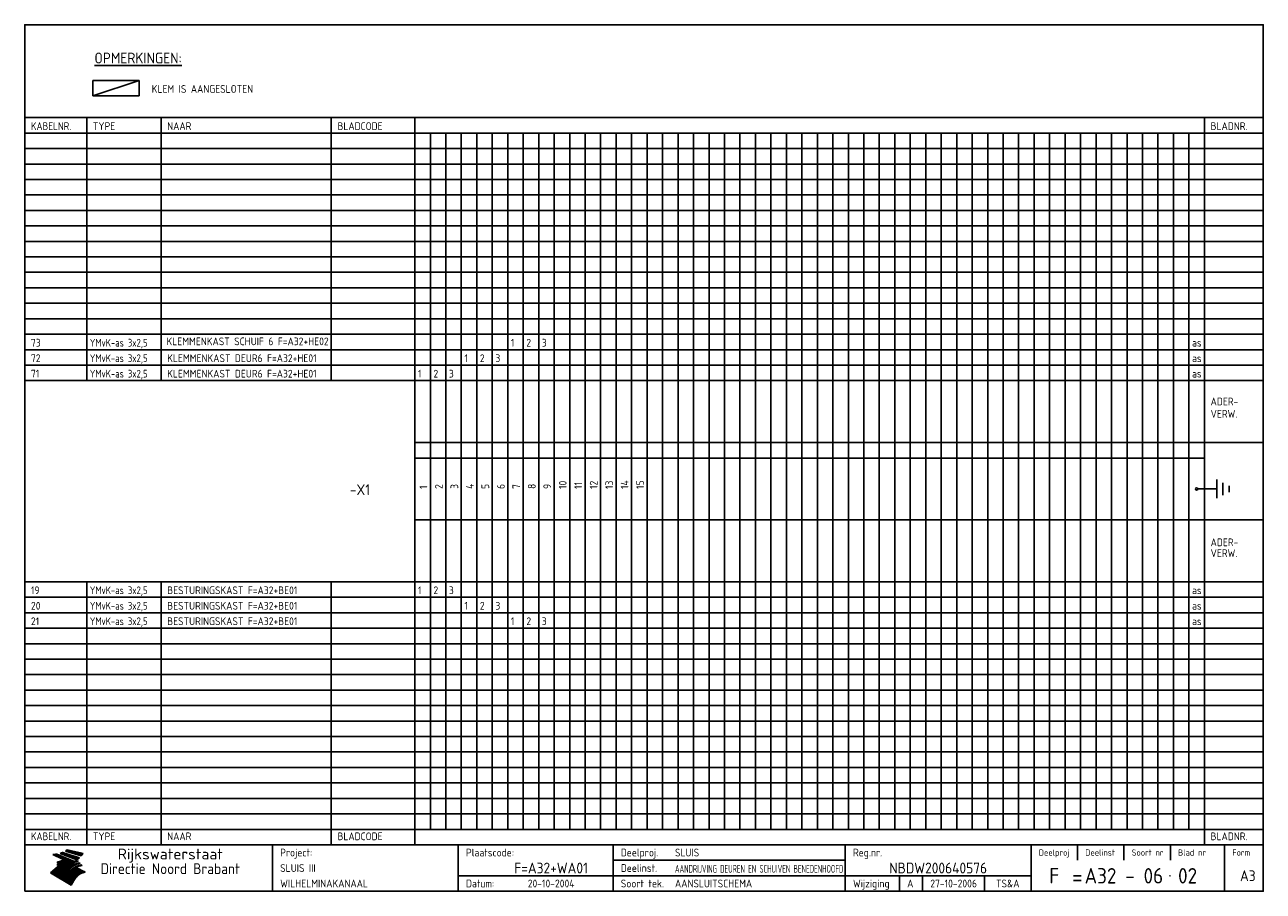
# Model space of a CAD drawing. Extents: x 10 to 410, y 10 to 290.
import ezdxf
from ezdxf.enums import TextEntityAlignment as Align

# ---------------------------------------------------------------- set-up
doc = ezdxf.new("R2010")
doc.units = 0
doc.header["$LTSCALE"] = 10
doc.header["$MEASUREMENT"] = 0
doc.layers.get('0').update_dxf_attribs({"linetype": 'CONTINUOUS'})
for name, color, linetype in [('0-25', 7, 'CONTINUOUS'), ('0-35', 2, 'CONTINUOUS'), ('0-50', 3, 'CONTINUOUS'), ('B-25', 7, 'CONTINUOUS'), ('B-35', 2, 'CONTINUOUS'), ('S-25', 7, 'CONTINUOUS'), ('S-35', 2, 'CONTINUOUS')]:
    doc.layers.add(name, color=color, linetype=linetype)
doc.styles.add('ISO', font='iso.shx')
doc.styles.get("Standard").update_dxf_attribs({"font": 'iso.shx'})

# ---------------------------------------------------------------- blocks, each defined once
blk = doc.blocks.new('rme15')
at = {"layer": '0-25'}
for p, q in [((410, 35), (10, 35)), ((410, 30), (10, 30)), ((350, 25), (350, 20)), ((365, 25), (365, 20)), ((380, 25), (380, 20)), ((200, 20), (275, 20)), ((150, 15), (335, 15)), ((292.5, 15), (292.5, 10)), ((300, 15), (300, 10)), ((320, 15), (320, 10))]:
    blk.add_line(p, q, dxfattribs=at)
at = {"layer": '0-25', "color": 7}
for p, q in [((19.1, 21.89), (25.12, 19)), ((19.1, 21.89), (25.12, 19)), ((19.17, 21.86), (20.7, 21.86)), ((19.29, 21.8), (20.83, 21.8)), ((19.4, 21.75), (20.96, 21.75)), ((19.52, 21.69), (21.09, 21.69)), ((19.64, 21.63), (21.22, 21.63)), ((19.74, 21.92), (20.56, 21.92)), ((19.75, 21.58), (21.36, 21.58)), ((19.87, 21.52), (21.49, 21.52)), ((19.99, 21.47), (21.62, 21.47)), ((20.11, 21.41), (21.75, 21.41)), ((20.22, 21.35), (21.88, 21.35)), ((20.25, 21.97), (20.43, 21.97)), ((20.34, 21.3), (22.02, 21.3)), ((20.38, 21.99), (26.02, 19.59)), ((20.38, 21.99), (26.02, 19.59)), ((20.46, 21.24), (22.15, 21.24)), ((20.57, 21.18), (22.28, 21.18)), ((20.69, 21.13), (22.41, 21.13)), ((20.81, 21.07), (22.55, 21.07)), ((20.92, 21.02), (22.68, 21.02)), ((21.04, 20.96), (22.81, 20.96)), ((21.16, 20.9), (22.94, 20.9)), ((21.27, 20.85), (23.07, 20.85)), ((21.39, 20.79), (23.21, 20.79)), ((21.47, 22.25), (26.83, 20.19)), ((21.47, 22.25), (26.83, 20.19)), ((21.49, 22.25), (23.07, 22.25)), ((21.51, 20.73), (23.34, 20.73)), ((21.6, 22.2), (23.25, 22.2)), ((21.63, 20.68), (23.47, 20.68)), ((21.65, 22.31), (22.89, 22.31)), ((21.74, 20.62), (23.6, 20.62)), ((21.75, 22.14), (23.42, 22.14)), ((21.8, 22.37), (22.71, 22.37)), ((21.86, 20.57), (23.73, 20.57)), ((21.9, 22.08), (23.6, 22.08)), ((21.94, 22.42), (22.53, 22.42)), ((21.98, 20.51), (23.87, 20.51)), ((22.04, 22.03), (23.78, 22.03)), ((22.06, 22.48), (22.36, 22.48)), ((22.09, 20.45), (24, 20.45)), ((22.18, 22.53), (27.65, 20.8)), ((22.18, 22.53), (27.65, 20.8)), ((22.19, 21.97), (23.96, 21.97)), ((22.21, 20.4), (24.13, 20.4)), ((22.33, 20.34), (24.26, 20.34)), ((22.34, 21.92), (24.13, 21.92)), ((22.37, 20), (23.08, 20)), ((22.44, 20.28), (24.4, 20.28)), ((22.48, 21.86), (24.31, 21.86)), ((22.49, 20.06), (23.04, 20.06)), ((22.56, 20.23), (24.53, 20.23)), ((22.61, 20.12), (22.93, 20.12)), ((22.63, 21.8), (24.49, 21.8)), ((22.68, 20.17), (24.66, 20.17)), ((22.71, 20.17), (22.82, 20.17)), ((23.11, 20.02), (22.77, 20.2)), ((23.11, 20.02), (22.77, 20.2)), ((22.78, 21.75), (24.67, 21.75)), ((22.79, 20.12), (24.79, 20.12)), ((22.91, 20.06), (24.92, 20.06)), ((22.92, 21.69), (24.85, 21.69)), ((23.03, 20), (25.06, 20)), ((23.07, 21.63), (25.02, 21.63)), ((23.14, 22.99), (28.22, 21.46)), ((23.14, 22.99), (28.22, 21.46)), ((23.15, 22.98), (25.33, 22.98)), ((23.22, 21.58), (25.2, 21.58)), ((23.23, 23.04), (25.09, 23.04)), ((23.32, 23.1), (24.84, 23.1)), ((23.34, 22.93), (25.57, 22.93)), ((23.36, 21.52), (25.38, 21.52)), ((23.4, 23.15), (24.6, 23.15)), ((23.49, 23.21), (24.36, 23.21)), ((23.51, 21.47), (25.56, 21.47)), ((23.52, 22.87), (25.81, 22.87)), ((23.57, 23.27), (24.12, 23.27)), ((23.64, 23.32), (23.87, 23.32)), ((23.66, 21.41), (25.74, 21.41)), ((23.7, 23.36), (28.82, 22.17)), ((23.7, 23.36), (28.82, 22.17)), ((23.71, 22.82), (26.06, 22.82)), ((23.8, 21.35), (25.91, 21.35)), ((23.9, 22.76), (26.3, 22.76)), ((23.95, 21.3), (26.09, 21.3)), ((24.09, 22.7), (26.54, 22.7)), ((24.09, 21.24), (26.27, 21.24)), ((24.24, 21.18), (26.45, 21.18)), ((24.27, 22.65), (26.78, 22.65)), ((24.39, 21.13), (26.62, 21.13)), ((24.46, 22.59), (27.03, 22.59)), ((24.53, 21.07), (26.8, 21.07)), ((24.65, 22.53), (27.27, 22.53)), ((24.68, 21.02), (26.98, 21.02)), ((24.83, 20.96), (27.16, 20.96)), ((24.84, 22.48), (27.51, 22.48)), ((24.97, 20.9), (27.34, 20.9)), ((25.02, 22.42), (27.75, 22.42)), ((25.12, 20.85), (27.51, 20.85)), ((25.21, 22.37), (28, 22.37)), ((25.27, 20.79), (27.63, 20.79)), ((25.4, 22.31), (28.24, 22.31)), ((25.41, 20.73), (27.57, 20.73)), ((25.56, 20.68), (27.51, 20.68)), ((25.58, 22.25), (28.48, 22.25)), ((25.71, 20.62), (27.44, 20.62)), ((25.77, 22.2), (28.72, 22.2)), ((25.85, 20.57), (27.37, 20.57)), ((25.96, 22.14), (28.79, 22.14)), ((26, 20.51), (27.29, 20.51)), ((26.15, 22.08), (28.75, 22.08)), ((26.15, 20.45), (27.22, 20.45)), ((26.29, 20.4), (27.14, 20.4)), ((26.33, 22.03), (28.71, 22.03)), ((26.44, 20.34), (27.06, 20.34)), ((26.52, 21.97), (28.66, 21.97)), ((26.59, 20.28), (26.97, 20.28)), ((26.71, 21.92), (28.62, 21.92)), ((26.73, 20.23), (26.89, 20.23)), ((26.9, 21.86), (28.57, 21.86)), ((27.08, 21.8), (28.52, 21.8)), ((27.27, 21.75), (28.48, 21.75)), ((27.46, 21.69), (28.43, 21.69)), ((27.65, 21.63), (28.38, 21.63)), ((27.83, 21.58), (28.33, 21.58)), ((28.02, 21.52), (28.28, 21.52)), ((28.21, 21.47), (28.22, 21.47)), ((20.58, 17.88), (18.3, 16)), ((20.58, 17.88), (18.3, 16)), ((24.94, 11.97), (18.3, 16)), ((24.94, 11.97), (18.3, 16)), ((18.31, 16.01), (20.96, 16.01)), ((18.38, 16.07), (21.46, 16.07)), ((18.45, 16.12), (21.88, 16.12)), ((18.52, 16.18), (22.15, 16.18)), ((18.59, 16.23), (22.38, 16.23)), ((18.65, 16.29), (22.58, 16.29)), ((18.72, 16.35), (22.75, 16.35)), ((18.79, 16.4), (22.91, 16.4)), ((18.86, 16.46), (20.6, 16.46)), ((18.93, 16.52), (20.6, 16.52)), ((18.99, 16.57), (20.6, 16.57)), ((19.06, 16.63), (20.6, 16.63)), ((19.13, 16.68), (20.6, 16.68)), ((19.2, 16.74), (20.6, 16.74)), ((19.27, 16.8), (20.6, 16.8)), ((19.33, 16.85), (21.07, 16.85)), ((19.4, 16.91), (21.55, 16.91)), ((19.47, 16.97), (21.88, 16.97)), ((19.54, 17.02), (22.13, 17.02)), ((19.61, 17.08), (22.34, 17.08)), ((19.67, 17.13), (20.6, 17.13)), ((19.74, 17.19), (20.6, 17.19)), ((19.81, 17.25), (20.6, 17.25)), ((19.88, 17.3), (20.6, 17.3)), ((19.95, 17.36), (20.6, 17.36)), ((20.01, 17.42), (20.6, 17.42)), ((20.08, 17.47), (20.93, 17.47)), ((20.15, 17.53), (21.26, 17.53)), ((20.22, 17.58), (21.51, 17.58)), ((20.29, 17.64), (21.72, 17.64)), ((20.35, 17.7), (21.9, 17.7)), ((20.42, 17.75), (22.07, 17.75)), ((20.49, 17.81), (22.22, 17.81)), ((20.56, 17.87), (22.36, 17.87)), ((20.6, 19.11), (20.58, 19.51)), ((20.6, 19.11), (20.58, 19.51)), ((20.58, 19.5), (22.09, 19.5)), ((20.58, 19.44), (21.95, 19.44)), ((20.59, 19.38), (21.79, 19.38)), ((20.59, 19.33), (21.62, 19.33)), ((20.59, 19.27), (21.42, 19.27)), ((20.6, 19.22), (21.2, 19.22)), ((20.6, 19.16), (20.93, 19.16)), ((20.6, 19.11), (20.69, 19.12)), ((20.6, 19.11), (20.69, 19.12)), ((20.6, 18.79), (20.77, 18.81)), ((20.6, 18.79), (20.77, 18.81)), ((20.6, 18.29), (20.6, 18.79)), ((20.6, 18.29), (20.6, 18.79)), ((20.6, 18.77), (22.46, 18.77)), ((20.6, 18.71), (22.33, 18.71)), ((20.6, 18.65), (22.19, 18.65)), ((20.6, 18.6), (22.04, 18.6)), ((20.6, 18.54), (21.87, 18.54)), ((20.6, 18.48), (21.68, 18.48)), ((20.6, 18.43), (21.46, 18.43)), ((20.6, 18.37), (21.21, 18.37)), ((20.6, 18.29), (20.88, 18.32)), ((20.6, 18.29), (20.88, 18.32)), ((20.6, 18.32), (20.87, 18.32)), ((20.6, 17.88), (20.86, 17.91)), ((20.6, 17.88), (20.86, 17.91)), ((20.6, 17.43), (20.97, 17.48)), ((20.6, 17.43), (20.97, 17.48)), ((20.6, 17.43), (20.6, 17.09)), ((20.6, 17.43), (20.6, 17.09)), ((20.6, 17.09), (21.26, 17.16)), ((20.6, 17.09), (21.26, 17.16)), ((20.6, 16.8), (21.37, 16.89)), ((20.6, 16.8), (21.37, 16.89)), ((20.6, 16.8), (20.6, 16.45)), ((20.6, 16.8), (20.6, 16.45)), ((20.6, 16.45), (21.56, 16.56)), ((20.6, 16.45), (21.56, 16.56)), ((20.6, 15.97), (21.67, 16.09)), ((20.6, 15.97), (21.67, 16.09)), ((20.7, 16.46), (23.06, 16.46)), ((20.9, 19.55), (22.23, 19.55)), ((20.9, 18.82), (22.59, 18.82)), ((20.98, 17.92), (22.5, 17.92)), ((21.02, 17.13), (22.53, 17.13)), ((21.19, 19.61), (22.35, 19.61)), ((21.2, 16.52), (23.2, 16.52)), ((21.32, 18.88), (22.71, 18.88)), ((21.32, 17.98), (22.62, 17.98)), ((21.42, 19.67), (22.47, 19.67)), ((21.47, 17.19), (22.7, 17.19)), ((21.59, 18.03), (22.74, 18.03)), ((21.61, 18.93), (22.82, 18.93)), ((21.62, 19.72), (22.59, 19.72)), ((21.72, 16.57), (23.32, 16.57)), ((21.77, 17.25), (22.85, 17.25)), ((21.8, 19.78), (22.69, 19.78)), ((21.8, 18.09), (22.85, 18.09)), ((21.84, 18.99), (22.92, 18.99)), ((21.96, 19.83), (22.79, 19.83)), ((21.99, 18.15), (22.95, 18.15)), ((22.01, 17.3), (22.99, 17.3)), ((22.03, 19.05), (23.03, 19.05)), ((22.1, 16.63), (23.44, 16.63)), ((22.11, 19.89), (22.89, 19.89)), ((22.16, 18.2), (23.05, 18.2)), ((22.21, 19.1), (23.12, 19.1)), ((22.21, 17.36), (23.12, 17.36)), ((22.24, 19.95), (22.99, 19.95)), ((22.31, 18.26), (23.15, 18.26)), ((22.36, 19.16), (23.22, 19.16)), ((22.38, 16.68), (23.56, 16.68)), ((22.39, 17.42), (23.24, 17.42)), ((22.45, 18.32), (23.24, 18.32)), ((22.51, 19.22), (23.3, 19.22)), ((22.56, 17.47), (23.36, 17.47)), ((22.59, 18.37), (23.33, 18.37)), ((22.6, 16.74), (23.66, 16.74)), ((22.64, 19.27), (23.39, 19.27)), ((22.71, 18.43), (23.42, 18.43)), ((22.71, 17.53), (23.47, 17.53)), ((22.77, 19.33), (23.47, 19.33)), ((22.79, 16.8), (23.77, 16.8)), ((22.83, 18.48), (23.5, 18.48)), ((22.84, 17.58), (23.57, 17.58)), ((22.89, 19.38), (23.55, 19.38)), ((22.94, 18.54), (23.58, 18.54)), ((22.96, 16.85), (23.86, 16.85)), ((22.97, 17.64), (23.67, 17.64)), ((23, 19.44), (23.63, 19.44)), ((23.04, 18.6), (23.66, 18.6)), ((23.1, 19.5), (23.72, 19.5)), ((23.1, 17.7), (23.77, 17.7)), ((23.12, 16.91), (23.96, 16.91)), ((23.14, 18.65), (23.74, 18.65)), ((23.15, 19.95), (25.19, 19.95)), ((23.21, 19.55), (23.8, 19.55)), ((23.21, 17.75), (23.86, 17.75)), ((23.21, 16.01), (28.9, 16.01)), ((23.24, 18.71), (23.82, 18.71)), ((23.26, 19.89), (25.32, 19.89)), ((23.26, 16.97), (24.05, 16.97)), ((23.3, 19.61), (23.88, 19.61)), ((23.32, 17.81), (23.95, 17.81)), ((23.33, 18.77), (23.91, 18.77)), ((23.37, 16.07), (29.08, 16.07)), ((23.38, 19.83), (25.45, 19.83)), ((23.39, 19.67), (23.81, 19.67)), ((23.39, 17.02), (24.14, 17.02)), ((23.42, 18.82), (23.99, 18.82)), ((23.42, 17.87), (24.03, 17.87)), ((23.45, 19.7), (23.58, 19.79)), ((23.45, 19.7), (23.58, 19.79)), ((23.48, 19.72), (23.7, 19.72)), ((23.5, 19.78), (25.58, 19.78)), ((23.51, 18.88), (24.07, 18.88)), ((23.51, 16.12), (29.27, 16.12)), ((23.52, 17.92), (24.11, 17.92)), ((23.52, 17.08), (24.22, 17.08)), ((23.54, 18.9), (24.3, 19.42)), ((23.54, 18.9), (24.3, 19.42)), ((23.56, 19.78), (23.59, 19.78)), ((23.56, 19.39), (23.9, 19.62)), ((23.56, 19.39), (23.9, 19.62)), ((23.58, 19.79), (23.9, 19.62)), ((23.58, 19.79), (23.9, 19.62)), ((23.59, 18.93), (24.15, 18.93)), ((23.61, 19.72), (25.72, 19.72)), ((23.62, 17.98), (24.2, 17.98)), ((23.63, 17.13), (24.3, 17.13)), ((23.65, 18.59), (24.62, 19.25)), ((23.65, 18.59), (24.62, 19.25)), ((29.41, 16.17), (23.65, 16.17)), ((23.67, 18.99), (24.23, 18.99)), ((23.71, 18.03), (24.28, 18.03)), ((23.73, 19.67), (25.85, 19.67)), ((23.75, 19.05), (24.32, 19.05)), ((23.75, 17.19), (24.38, 17.19)), ((23.77, 16.23), (29.47, 16.23)), ((23.79, 18.09), (24.36, 18.09)), ((23.83, 19.1), (24.4, 19.1)), ((23.85, 19.61), (25.98, 19.61)), ((23.85, 17.25), (24.46, 17.25)), ((23.88, 18.15), (24.44, 18.15)), ((23.89, 16.29), (29.36, 16.29)), ((23.92, 19.16), (24.48, 19.16)), ((23.94, 18.19), (25.23, 19.07)), ((23.94, 18.19), (25.23, 19.07)), ((23.95, 17.3), (24.55, 17.3)), ((23.96, 19.55), (25.96, 19.55)), ((23.96, 18.2), (24.53, 18.2)), ((24, 19.22), (24.56, 19.22)), ((24, 16.35), (29.24, 16.35)), ((24.04, 18.26), (24.61, 18.26)), ((24.05, 17.36), (24.63, 17.36)), ((24.06, 17.88), (25.34, 18.76)), ((24.06, 17.88), (25.34, 18.76)), ((24.08, 19.5), (25.88, 19.5)), ((24.08, 19.27), (24.58, 19.27)), ((24.11, 16.4), (29.13, 16.4)), ((24.13, 18.32), (24.69, 18.32)), ((24.14, 17.42), (24.71, 17.42)), ((24.16, 19.33), (24.47, 19.33)), ((24.2, 19.44), (25.79, 19.44)), ((24.21, 18.37), (24.77, 18.37)), ((24.21, 16.46), (29.02, 16.46)), ((24.23, 17.47), (24.79, 17.47)), ((24.24, 17.48), (25.52, 18.36)), ((24.24, 17.48), (25.52, 18.36)), ((24.25, 19.38), (24.36, 19.38)), ((24.29, 18.43), (24.85, 18.43)), ((24.3, 19.42), (24.62, 19.25)), ((24.3, 19.42), (24.62, 19.25)), ((24.31, 19.38), (25.71, 19.38)), ((24.31, 17.53), (24.87, 17.53)), ((24.31, 16.52), (28.91, 16.52)), ((24.35, 17.17), (25.64, 18.05)), ((24.35, 17.17), (25.64, 18.05)), ((24.37, 18.48), (24.94, 18.48)), ((24.39, 17.58), (24.96, 17.58)), ((24.4, 16.57), (28.79, 16.57)), ((24.43, 19.33), (25.62, 19.33)), ((24.45, 18.54), (25.02, 18.54)), ((24.47, 17.64), (25.04, 17.64)), ((24.49, 16.63), (28.68, 16.63)), ((24.54, 18.6), (25.1, 18.6)), ((24.55, 19.27), (25.54, 19.27)), ((24.56, 17.7), (25.12, 17.7)), ((24.57, 16.68), (28.57, 16.68)), ((24.62, 18.65), (25.18, 18.65)), ((24.63, 16.72), (25.91, 17.6)), ((24.63, 16.72), (25.91, 17.6)), ((24.64, 17.75), (25.2, 17.75)), ((24.66, 16.74), (28.45, 16.74)), ((24.67, 19.22), (25.45, 19.22)), ((24.7, 18.71), (25.27, 18.71)), ((24.72, 17.81), (25.29, 17.81)), ((24.74, 16.8), (28.34, 16.8)), ((24.78, 19.16), (25.37, 19.16)), ((24.78, 18.77), (25.34, 18.77)), ((24.8, 17.87), (25.37, 17.87)), ((24.82, 16.85), (28.23, 16.85)), ((24.87, 18.82), (25.4, 18.82)), ((24.89, 17.92), (25.45, 17.92)), ((24.9, 19.1), (25.28, 19.1)), ((24.9, 16.91), (28.11, 16.91)), ((24.95, 18.88), (25.45, 18.88)), ((24.97, 17.98), (25.53, 17.98)), ((24.99, 16.97), (28, 16.97)), ((25.02, 19.05), (25.2, 19.05)), ((25.03, 18.93), (25.51, 18.93)), ((25.05, 18.03), (25.61, 18.03)), ((25.07, 17.02), (27.89, 17.02)), ((25.11, 18.99), (25.57, 18.99)), ((26.02, 19.59), (25.12, 19)), ((26.02, 19.59), (25.12, 19)), ((25.13, 18.09), (25.68, 18.09)), ((25.15, 17.08), (27.77, 17.08)), ((25.19, 19.05), (25.63, 19.05)), ((25.21, 18.15), (25.75, 18.15)), ((25.23, 17.13), (27.66, 17.13)), ((25.26, 19.1), (25.7, 19.1)), ((25.3, 18.2), (25.82, 18.2)), ((25.31, 17.19), (27.55, 17.19)), ((25.33, 19.16), (25.77, 19.16)), ((25.38, 18.26), (25.89, 18.26)), ((25.39, 19.22), (25.85, 19.22)), ((25.4, 17.25), (27.43, 17.25)), ((25.46, 18.32), (25.97, 18.32)), ((25.47, 19.27), (25.93, 19.27)), ((25.48, 17.3), (27.32, 17.3)), ((25.54, 19.33), (26.03, 19.33)), ((25.54, 18.37), (26.06, 18.37)), ((25.56, 17.36), (27.21, 17.36)), ((25.62, 18.43), (26.14, 18.43)), ((25.63, 19.38), (26.13, 19.38)), ((25.64, 17.42), (27.1, 17.42)), ((25.7, 18.48), (26.24, 18.48)), ((25.72, 19.44), (26.24, 19.44)), ((25.73, 17.47), (26.98, 17.47)), ((25.79, 18.54), (26.34, 18.54)), ((25.81, 17.53), (26.87, 17.53)), ((25.82, 19.5), (26.36, 19.5)), ((25.89, 18.6), (26.46, 18.6)), ((25.89, 17.58), (26.76, 17.58)), ((25.93, 19.55), (26.53, 19.55)), ((25.96, 17.64), (26.64, 17.64)), ((25.99, 18.65), (26.58, 18.65)), ((26.04, 17.7), (26.59, 17.7)), ((26.06, 19.61), (26.85, 19.61)), ((26.1, 18.71), (26.72, 18.71)), ((26.12, 17.75), (26.67, 17.75)), ((26.2, 17.81), (26.76, 17.81)), ((26.21, 19.67), (27.23, 19.67)), ((26.23, 18.77), (26.89, 18.77)), ((26.29, 17.87), (26.86, 17.87)), ((26.37, 18.82), (27.09, 18.82)), ((26.39, 17.92), (26.97, 17.92)), ((26.44, 19.72), (27.18, 19.72)), ((26.49, 17.98), (27.09, 17.98)), ((26.53, 18.88), (27.34, 18.88)), ((26.56, 17.68), (29.54, 16.2)), ((26.56, 17.68), (29.54, 16.2)), ((26.6, 18.03), (27.22, 18.03)), ((26.72, 18.09), (27.38, 18.09)), ((26.73, 18.93), (27.66, 18.93)), ((26.85, 18.15), (27.56, 18.15)), ((26.99, 18.99), (27.9, 18.99)), ((27, 18.2), (27.8, 18.2)), ((27.13, 19.78), (27.25, 19.64)), ((27.13, 19.78), (27.25, 19.64)), ((27.18, 18.26), (28.13, 18.26)), ((27.26, 19.05), (27.84, 19.05)), ((27.39, 18.32), (28.47, 18.32)), ((27.7, 18.37), (28.49, 18.37)), ((27.78, 19.1), (27.93, 18.96)), ((27.78, 19.1), (27.93, 18.96)), ((28, 18.43), (28.44, 18.43)), ((28.29, 15.83), (29.54, 16.2)), ((28.29, 15.83), (29.54, 16.2)), ((28.39, 18.48), (28.54, 18.32)), ((28.39, 18.48), (28.54, 18.32)), ((29.54, 16.2), (29.45, 16.17)), ((29.54, 16.2), (29.45, 16.17)), ((29.46, 16.18), (29.47, 16.18)), ((18.38, 15.95), (20.6, 15.95)), ((18.47, 15.9), (20.6, 15.9)), ((18.57, 15.84), (20.6, 15.84)), ((18.66, 15.78), (20.6, 15.78)), ((18.75, 15.73), (20.6, 15.73)), ((18.85, 15.67), (20.6, 15.67)), ((18.94, 15.62), (20.6, 15.62)), ((19.03, 15.56), (27.83, 15.56)), ((19.12, 15.5), (27.75, 15.5)), ((19.22, 15.45), (27.66, 15.45)), ((19.31, 15.39), (27.58, 15.39)), ((19.4, 15.33), (27.5, 15.33)), ((19.49, 15.28), (27.43, 15.28)), ((19.59, 15.22), (27.36, 15.22)), ((19.68, 15.17), (27.29, 15.17)), ((19.77, 15.11), (27.22, 15.11)), ((19.86, 15.05), (27.15, 15.05)), ((19.96, 15), (27.09, 15)), ((20.05, 14.94), (27.02, 14.94)), ((20.14, 14.88), (26.96, 14.88)), ((20.24, 14.83), (26.9, 14.83)), ((20.33, 14.77), (26.84, 14.77)), ((20.42, 14.72), (26.79, 14.72)), ((20.51, 14.66), (26.73, 14.66)), ((20.6, 15.97), (20.6, 15.58)), ((20.6, 15.97), (20.6, 15.58)), ((20.6, 15.58), (21.95, 15.73)), ((20.6, 15.58), (21.95, 15.73)), ((20.61, 14.6), (26.68, 14.6)), ((20.7, 14.55), (26.62, 14.55)), ((20.79, 14.49), (26.57, 14.49)), ((20.88, 14.43), (26.52, 14.43)), ((20.94, 15.62), (27.92, 15.62)), ((20.98, 14.38), (26.47, 14.38)), ((21.07, 14.32), (26.42, 14.32)), ((21.16, 14.27), (26.38, 14.27)), ((21.25, 14.21), (26.33, 14.21)), ((21.35, 14.15), (26.29, 14.15)), ((21.44, 14.1), (26.24, 14.1)), ((21.45, 15.67), (28.01, 15.67)), ((21.53, 14.04), (26.2, 14.04)), ((21.63, 13.98), (26.16, 13.98)), ((21.72, 13.93), (26.12, 13.93)), ((21.81, 13.87), (26.08, 13.87)), ((21.9, 13.82), (26.04, 13.82)), ((21.96, 15.73), (28.11, 15.73)), ((22, 13.76), (26, 13.76)), ((22.09, 13.7), (25.96, 13.7)), ((22.18, 13.65), (25.93, 13.65)), ((22.27, 13.59), (25.89, 13.59)), ((22.34, 15.78), (28.21, 15.78)), ((22.37, 13.53), (25.86, 13.53)), ((22.46, 13.48), (25.82, 13.48)), ((22.55, 13.42), (25.79, 13.42)), ((22.62, 15.84), (28.33, 15.84)), ((22.65, 13.37), (25.76, 13.37)), ((22.74, 13.31), (25.73, 13.31)), ((22.83, 13.25), (25.69, 13.25)), ((22.84, 15.9), (28.52, 15.9)), ((22.92, 13.2), (25.66, 13.2)), ((23.02, 13.14), (25.63, 13.14)), ((23.04, 15.95), (28.71, 15.95)), ((23.11, 13.08), (25.59, 13.08)), ((23.2, 13.03), (25.56, 13.03)), ((23.29, 12.97), (25.53, 12.97)), ((23.39, 12.92), (25.5, 12.92)), ((23.48, 12.86), (25.46, 12.86)), ((23.57, 12.8), (25.43, 12.8)), ((23.66, 12.75), (25.4, 12.75)), ((23.76, 12.69), (25.36, 12.69)), ((23.85, 12.63), (25.33, 12.63)), ((23.94, 12.58), (25.3, 12.58)), ((24.04, 12.52), (25.26, 12.52)), ((24.13, 12.47), (25.23, 12.47)), ((24.22, 12.41), (25.2, 12.41)), ((24.31, 12.35), (25.17, 12.35)), ((24.41, 12.3), (25.13, 12.3)), ((24.5, 12.24), (25.1, 12.24)), ((24.59, 12.18), (25.07, 12.18)), ((24.68, 12.13), (25.03, 12.13)), ((24.78, 12.07), (25, 12.07)), ((24.87, 12.02), (24.97, 12.02)), ((24.94, 11.97), (25.81, 13.45)), ((24.94, 11.97), (25.81, 13.45))]:
    blk.add_line(p, q, dxfattribs=at)
for centre, radius, start, end in [((19.15, 29.7), 7.8, 269.6055, 279.0886), ((19.15, 29.7), 7.8, 269.6055, 279.0886), ((19.93, 25.38), 5.91, 276.3402, 298.7463), ((19.93, 25.38), 5.91, 276.3402, 298.7463), ((19.84, 25.09), 6.03, 278.129, 302.868), ((19.84, 25.09), 6.03, 278.129, 302.868), ((19.84, 27.26), 5.27, 288.0217, 296.3084), ((19.84, 27.26), 5.27, 288.0217, 296.3084), ((20.49, 27.56), 5.28, 300.0654, 307.393), ((20.49, 27.56), 5.28, 300.0654, 307.393), ((24.11, 24.7), 5.26, 301.1147, 312.2814), ((24.11, 24.7), 5.26, 301.1147, 312.2814), ((21.95, 27.32), 8.59, 316.9248, 323.1399), ((21.95, 27.32), 8.59, 316.9248, 323.1399), ((20.21, 23.78), 5.91, 273.6149, 304.3803), ((20.21, 23.78), 5.91, 273.6149, 304.3803), ((20.35, 24.56), 5.76, 274.164, 302.5474), ((20.35, 24.56), 5.76, 274.164, 302.5474), ((20.05, 24.28), 6.02, 277.9472, 305.7139), ((20.05, 24.28), 6.02, 277.9472, 305.7139), ((20.04, 23.49), 6.09, 278.8115, 306.4242), ((20.04, 23.49), 6.09, 278.8115, 306.4242), ((20.53, 23.07), 5.96, 277.0519, 304.973), ((20.53, 23.07), 5.96, 277.0519, 304.973), ((20.72, 22.76), 5.91, 276.3402, 304.3803), ((20.72, 22.76), 5.91, 276.3402, 304.3803), ((21.06, 22.34), 5.81, 274.9043, 303.1745), ((21.06, 22.34), 5.81, 274.9043, 303.1745), ((20.82, 22.06), 6.04, 278.1111, 305.8489), ((20.82, 22.06), 6.04, 278.1111, 305.8489), ((21.3, 21.6), 5.91, 276.3402, 304.3803), ((21.3, 21.6), 5.91, 276.3402, 304.3803), ((27.05, 17.17), 2.63, 107.4286, 133.7799), ((27.05, 17.17), 2.63, 107.4286, 133.7799), ((27.45, 16.91), 2.81, 110.4143, 138.7411), ((27.45, 16.91), 2.81, 110.4143, 138.7411), ((27.57, 15.64), 3.4, 98.1566, 126.9045), ((27.57, 15.64), 3.4, 98.1566, 126.9045), ((27.91, 15.54), 3.39, 100.5835, 132.088), ((27.91, 15.54), 3.39, 100.5835, 132.088), ((28.21, 14.74), 3.67, 95.7581, 128.7216), ((28.21, 14.74), 3.67, 95.7581, 128.7216), ((27.01, 16.84), 2.93, 87.7348, 104.8316), ((27.01, 16.84), 2.93, 87.7348, 104.8316), ((27.37, 15.71), 3.93, 91.7838, 103.2817), ((27.37, 15.71), 3.93, 91.7838, 103.2817), ((28.4, 15.05), 3.21, 96.3886, 125.0052), ((28.4, 15.05), 3.21, 96.3886, 125.0052), ((27.82, 16.31), 2.8, 90.634, 105.1984), ((27.82, 16.31), 2.8, 90.634, 105.1984), ((28.19, 15.04), 3.93, 93.8342, 103.2817), ((28.19, 15.04), 3.93, 93.8342, 103.2817), ((28.58, 15.69), 2.8, 93.8141, 105.1984), ((28.58, 15.69), 2.8, 93.8141, 105.1984), ((28.95, 14.41), 3.93, 96.0135, 103.2817), ((28.95, 14.41), 3.93, 96.0135, 103.2817), ((31.24, 10.26), 6.3, 117.9568, 149.6251), ((31.24, 10.26), 6.3, 117.9568, 149.6251)]:
    blk.add_arc(centre, radius, start, end, dxfattribs=at)
at = {"layer": '0-35'}
for p, q in [((90, 25), (90, 10)), ((150, 25), (150, 10)), ((200, 25), (200, 10)), ((275, 25), (275, 10)), ((335, 25), (335, 10)), ((397.5, 25), (397.5, 10))]:
    blk.add_line(p, q, dxfattribs=at)
at = {"layer": '0-50'}
for p, q in [((10, 25), (410, 25)), ((348.75, 15), (351.25, 15)), ((348.75, 13.5), (351.25, 13.5))]:
    blk.add_line(p, q, dxfattribs=at)
blk.add_lwpolyline([(10, 10), (410, 10), (410, 290), (10, 290)], close=True, dxfattribs=at)
at = {"layer": '0-50', "const_width": 0.25}
blk.add_lwpolyline([(379.75, 15, 1), (380, 15, 1)], format="xyb", close=True, dxfattribs=at)
at = {"layer": '0-25', "style": 'ISO'}
for s, height, p in [('Project:', 2.5, (92.5, 22.5)), ('Plaatscode:', 2.5, (152.5, 22.5)), ('Deelproj.', 2.5, (202.5, 22.5)), ('Reg.nr.', 2.5, (277.5, 22.5)), ('Deelproj', 2, (337.5, 22.5)), ('Deelinst', 2, (352.5, 22.5)), ('Soort nr', 2, (367.5, 22.5)), ('Blad nr', 2, (382.5, 22.5)), ('Form', 2, (400, 22.5)), ('Deelinst.', 2.5, (202.5, 17.5)), ('Datum:', 2.5, (152.5, 12.5)), ('Soort tek.', 2.5, (202.5, 12.5)), ('Wijziging', 2.5, (277.5, 12.5))]:
    blk.add_text(s, height=height, dxfattribs=at).set_placement(p, align=Align.MIDDLE_LEFT)
for tag, height, p in [('N', 2.5, (220, 22.5)), ('B', 2.5, (92.5, 17.5)), ('P', 1.8, (220, 17.5)), ('C', 2.5, (92.5, 12.5)), ('U', 2.5, (220, 12.5)), ('REV', 2.5, (295, 12.5))]:
    blk.add_attdef(tag, text='', height=height, dxfattribs=at).set_placement(p, align=Align.MIDDLE_LEFT)
for tag, p in [('W', (180, 12.5)), ('Z', (310, 12.5)), ('Y', (327.5, 12.5))]:
    blk.add_attdef(tag, text='', height=2.5, dxfattribs=at).set_placement(p, align=Align.MIDDLE)
at = {"layer": '0-35', "style": 'ISO', "width": 1.182609}
blk.add_text('Rijkswaterstaat', height=3.5, dxfattribs=at).set_placement((40, 20.28), (74, 20.28), align=Align.FIT)
at = {"layer": '0-35', "color": 2, "style": 'ISO', "width": 1.016949}
blk.add_text('Directie Noord Brabant', height=3.5, dxfattribs=at).set_placement((34.5, 15.53), (79.5, 15.53), align=Align.FIT)
at = {"layer": '0-35', "style": 'ISO'}
blk.add_attdef('X', text='', height=3.5, dxfattribs=at).set_placement((180, 17.5), align=Align.MIDDLE_CENTER)
blk.add_attdef('RNR', text='', height=3.5, dxfattribs=at).set_placement((305, 17.5), align=Align.MIDDLE)
blk.add_attdef('FORM', text='', height=3.5, dxfattribs=at).set_placement((402.5, 15), align=Align.MIDDLE_LEFT)
at = {"layer": '0-50', "style": 'ISO'}
for tag, p in [('M', (342.5, 15)), ('O', (365, 15))]:
    blk.add_attdef(tag, text='', height=5, dxfattribs=at).set_placement(p, align=Align.MIDDLE)
blk.add_attdef('Q', text='', height=5, dxfattribs=at).set_placement((382.5, 15), align=Align.MIDDLE_LEFT)

msp = doc.modelspace()

# ---------------------------------------------------------------- linework, layer by layer
msp.add_line((136, 150), (391, 150))
at = {"layer": 'S-25'}
for p, q in [((32, 272), (32, 267)), ((47, 272), (32, 272)), ((32, 267), (47, 272)), ((47, 267), (47, 272)), ((32, 267), (47, 267)), ((10, 260), (410, 260)), ((10, 255), (410, 255)), ((141, 255), (141, 175)), ((146, 255), (146, 175)), ((151, 255), (151, 175)), ((156, 255), (156, 175)), ((161, 255), (161, 30)), ((166, 255), (166, 175)), ((171, 255), (171, 175)), ((176, 255), (176, 175)), ((181, 255), (181, 175)), ((186, 255), (186, 30)), ((191, 255), (191, 175)), ((196, 255), (196, 175)), ((201, 255), (201, 175)), ((206, 255), (206, 175)), ((211, 255), (211, 30)), ((216, 255), (216, 175)), ((221, 255), (221, 175)), ((226, 255), (226, 175)), ((231, 255), (231, 175)), ((236, 255), (236, 30)), ((241, 255), (241, 175)), ((246, 255), (246, 175)), ((251, 255), (251, 175)), ((256, 255), (256, 175)), ((261, 255), (261, 30)), ((266, 255), (266, 175)), ((271, 255), (271, 175)), ((276, 255), (276, 175)), ((281, 255), (281, 175)), ((286, 255), (286, 30)), ((291, 255), (291, 175)), ((296, 255), (296, 175)), ((301, 255), (301, 175)), ((306, 255), (306, 175)), ((311, 255), (311, 30)), ((316, 255), (316, 175)), ((321, 255), (321, 175)), ((326, 255), (326, 175)), ((331, 255), (331, 175)), ((336, 255), (336, 30)), ((341, 255), (341, 175)), ((346, 255), (346, 175)), ((351, 255), (351, 175)), ((356, 255), (356, 175)), ((361, 255), (361, 30)), ((366, 255), (366, 175)), ((371, 255), (371, 175)), ((376, 255), (376, 175)), ((381, 255), (381, 175)), ((386, 255), (386, 30)), ((10, 250), (410, 250)), ((10, 245), (410, 245)), ((10, 240), (410, 240)), ((10, 235), (410, 235)), ((10, 230), (410, 230)), ((10, 225), (410, 225)), ((10, 220), (410, 220)), ((10, 215), (410, 215)), ((10, 210), (410, 210)), ((10, 205), (410, 205)), ((10, 200), (410, 200)), ((10, 195), (410, 195)), ((10, 190), (410, 190)), ((10, 185), (410, 185)), ((10, 180), (410, 180)), ((10, 175), (410, 175)), ((141, 175), (141, 110)), ((146, 175), (146, 110)), ((151, 175), (151, 110)), ((156, 175), (156, 110)), ((166, 175), (166, 110)), ((171, 175), (171, 110)), ((176, 175), (176, 110)), ((181, 175), (181, 110)), ((191, 175), (191, 110)), ((196, 175), (196, 110)), ((201, 175), (201, 110)), ((206, 175), (206, 110)), ((216, 175), (216, 110)), ((221, 175), (221, 110)), ((226, 175), (226, 110)), ((231, 175), (231, 110)), ((241, 175), (241, 110)), ((246, 175), (246, 110)), ((251, 175), (251, 110)), ((256, 175), (256, 110)), ((266, 175), (266, 110)), ((271, 175), (271, 110)), ((276, 175), (276, 110)), ((281, 175), (281, 110)), ((291, 175), (291, 110)), ((296, 175), (296, 110)), ((301, 175), (301, 110)), ((306, 175), (306, 110)), ((316, 175), (316, 110)), ((321, 175), (321, 110)), ((326, 175), (326, 110)), ((331, 175), (331, 110)), ((341, 175), (341, 110)), ((346, 175), (346, 110)), ((351, 175), (351, 110)), ((356, 175), (356, 110)), ((366, 175), (366, 110)), ((371, 175), (371, 110)), ((376, 175), (376, 110)), ((381, 175), (381, 110)), ((389, 140), (395, 140)), ((395, 143), (395, 137)), ((397, 142), (397, 138)), ((399, 141), (399, 139)), ((10, 110), (410, 110)), ((141, 110), (141, 30)), ((146, 110), (146, 30)), ((151, 110), (151, 30)), ((156, 110), (156, 30)), ((166, 110), (166, 30)), ((171, 110), (171, 30)), ((176, 110), (176, 30)), ((181, 110), (181, 30)), ((191, 110), (191, 30)), ((196, 110), (196, 30)), ((201, 110), (201, 30)), ((206, 110), (206, 30)), ((216, 110), (216, 30)), ((221, 110), (221, 30)), ((226, 110), (226, 30)), ((231, 110), (231, 30)), ((241, 110), (241, 30)), ((246, 110), (246, 30)), ((251, 110), (251, 30)), ((256, 110), (256, 30)), ((266, 110), (266, 30)), ((271, 110), (271, 30)), ((276, 110), (276, 30)), ((281, 110), (281, 30)), ((291, 110), (291, 30)), ((296, 110), (296, 30)), ((301, 110), (301, 30)), ((306, 110), (306, 30)), ((316, 110), (316, 30)), ((321, 110), (321, 30)), ((326, 110), (326, 30)), ((331, 110), (331, 30)), ((341, 110), (341, 30)), ((346, 110), (346, 30)), ((351, 110), (351, 30)), ((356, 110), (356, 30)), ((366, 110), (366, 30)), ((371, 110), (371, 30)), ((376, 110), (376, 30)), ((381, 110), (381, 30)), ((10, 105), (410, 105)), ((10, 100), (410, 100)), ((10, 95), (410, 95)), ((10, 90), (410, 90)), ((10, 85), (410, 85)), ((10, 80), (410, 80)), ((10, 75), (410, 75)), ((10, 70), (410, 70)), ((10, 65), (410, 65)), ((10, 60), (410, 60)), ((10, 55), (410, 55)), ((10, 50), (410, 50)), ((10, 45), (410, 45)), ((10, 40), (410, 40)), ((10, 35), (410, 35)), ((10, 30), (410, 30))]:
    msp.add_line(p, q, dxfattribs=at)
for start, end in [(0, 180), (180, 0)]:
    msp.add_arc((388.5, 140), 0.375, start, end, dxfattribs=at)
at = {"layer": 'S-35'}
for p, q in [((30, 260), (30, 175)), ((54, 260), (54, 175)), ((109, 260), (109, 175)), ((136, 260), (136, 25)), ((391, 260), (391, 25)), ((136, 155), (410, 155)), ((136, 130), (410, 130)), ((30, 110), (30, 25)), ((54, 110), (54, 25)), ((109, 110), (109, 25))]:
    msp.add_line(p, q, dxfattribs=at)

# ---------------------------------------------------------------- block references
ref = msp.add_blockref('rme15', (0, 0))
ref.add_attrib('B', 'SLUIS III', dxfattribs={"layer": '0-25', "height": 2.5, "style": 'ISO'}).set_placement((92.5, 17.5), align=Align.MIDDLE_LEFT)
ref.add_attrib('C', 'WILHELMINAKANAAL', dxfattribs={"layer": '0-25', "height": 2.5, "style": 'ISO'}).set_placement((92.5, 12.5), align=Align.MIDDLE_LEFT)
ref.add_attrib('N', 'SLUIS', dxfattribs={"layer": '0-25', "height": 2.5, "style": 'ISO'}).set_placement((220, 22.5), align=Align.MIDDLE_LEFT)
ref.add_attrib('U', 'AANSLUITSCHEMA', dxfattribs={"layer": '0-25', "height": 2.5, "style": 'ISO'}).set_placement((220, 12.5), align=Align.MIDDLE_LEFT)
ref.add_attrib('M', 'F', dxfattribs={"layer": '0-50', "height": 5, "style": 'ISO'}).set_placement((342.5, 15), align=Align.MIDDLE)
ref.add_attrib('O', 'A32 - 06', dxfattribs={"layer": '0-50', "height": 5, "style": 'ISO'}).set_placement((365, 15), align=Align.MIDDLE)
ref.add_attrib('Q', '02', dxfattribs={"layer": '0-50', "height": 5, "style": 'ISO'}).set_placement((382.5, 15), align=Align.MIDDLE_LEFT)
ref.add_attrib('X', 'F=A32+WA01', dxfattribs={"layer": '0-35', "height": 3.5, "style": 'ISO'}).set_placement((180, 17.5), align=Align.MIDDLE_CENTER)
ref.add_attrib('RNR', 'NBDW200640576', dxfattribs={"layer": '0-35', "height": 3.5, "style": 'ISO'}).set_placement((305, 17.5), align=Align.MIDDLE)
ref.add_attrib('W', '20-10-2004', dxfattribs={"layer": '0-25', "height": 2.5, "style": 'ISO'}).set_placement((180, 12.5), align=Align.MIDDLE)
ref.add_attrib('FORM', 'A3', dxfattribs={"layer": '0-35', "height": 3.5, "style": 'ISO'}).set_placement((402.5, 15), align=Align.MIDDLE_LEFT)
ref.add_attrib('REV', 'A', dxfattribs={"layer": '0-25', "height": 2.5, "style": 'ISO'}).set_placement((295, 12.5), align=Align.MIDDLE_LEFT)
ref.add_attrib('Z', '27-10-2006', dxfattribs={"layer": '0-25', "height": 2.5, "style": 'ISO'}).set_placement((310, 12.5), align=Align.MIDDLE)
ref.add_attrib('Y', 'TS&A', dxfattribs={"layer": '0-25', "height": 2.5, "style": 'ISO'}).set_placement((327.5, 12.5), align=Align.MIDDLE)

# ---------------------------------------------------------------- texts
at = {"layer": 'B-25'}
for s, p in [('KLEM IS AANGESLOTEN', (51, 268)), ('TYPE', (32, 256)), ('NAAR', (56, 256)), ('BLADCODE', (111, 256)), ('BLADNR.', (393, 256)), ('73', (12, 186)), ('KLEMMENKAST SCHUIF 6 F=A32+HE02', (55.79, 186.44)), ('1', (167, 186)), ('2', (172, 186)), ('3', (177, 186)), ('as', (387, 186)), ('72', (12, 181)), ('KLEMMENKAST DEUR6 F=A32+HE01', (56, 181)), ('1', (152, 181)), ('2', (157, 181)), ('3', (162, 181)), ('as', (387, 181)), ('71', (12, 176)), ('KLEMMENKAST DEUR6 F=A32+HE01', (56, 176)), ('1', (137, 176)), ('2', (142, 176)), ('3', (147, 176)), ('as', (387, 176)), ('ADER-', (393, 167)), ('VERW.', (393, 163)), ('ADER-', (393, 121.5)), ('VERW.', (393, 118)), ('19', (12, 106)), ('BESTURINGSKAST F=A32+BE01', (56, 106)), ('1', (137, 106)), ('2', (142, 106)), ('3', (147, 106)), ('as', (387, 106)), ('20', (12, 101)), ('BESTURINGSKAST F=A32+BE01', (56, 101)), ('1', (152, 101)), ('2', (157, 101)), ('3', (162, 101)), ('as', (387, 101)), ('21', (12, 96)), ('BESTURINGSKAST F=A32+BE01', (56, 96)), ('1', (167, 96)), ('2', (172, 96)), ('3', (177, 96)), ('as', (387, 96)), ('TYPE', (32, 26.5)), ('NAAR', (56, 26.5)), ('BLADCODE', (111, 26.5)), ('BLADNR.', (393, 26.5))]:
    msp.add_text(s, height=2.5, dxfattribs=at).set_placement(p)
at = {"layer": 'B-25', "width": 1.070588}
for p, p2 in [((12, 256), (25, 256)), ((12, 26.5), (25, 26.5))]:
    msp.add_text('KABELNR.', height=2.5, dxfattribs=at).set_placement(p, p2, align=Align.FIT)
at = {"layer": 'B-25', "width": 0.9}
for p in [(31, 186), (31, 181), (31, 176), (31, 106), (31, 101), (31, 96)]:
    msp.add_text('YMvK-as 3x2,5', height=2.5, dxfattribs=at).set_placement(p)
at = {"layer": 'B-25'}
for s, p in [('1', (140, 140)), ('2', (145, 140)), ('3', (150, 140)), ('4', (155, 140)), ('5', (160, 140)), ('6', (165, 140)), ('7', (170, 140)), ('8', (175, 140)), ('9', (180, 140)), ('10', (185, 140)), ('11', (190, 140)), ('12', (195, 140)), ('13', (200, 140)), ('14', (205, 140)), ('15', (210, 140))]:
    msp.add_text(s, height=2.5, rotation=90, dxfattribs=at).set_placement(p)
at = {"layer": 'B-25', "style": 'ISO', "width": 0.767412}
msp.add_text('AANDRIJVING DEUREN EN SCHUIVEN BENEDENHOOFD', height=2.5, dxfattribs=at).set_placement((220, 16), (274.4, 16), align=Align.FIT)
at = {"layer": 'B-35'}
for s, p in [('%%UOPMERKINGEN:', (32.5, 277.5)), ('-X1', (115, 138))]:
    msp.add_text(s, height=3.5, dxfattribs=at).set_placement(p)

doc.saveas('drawing.dxf')
